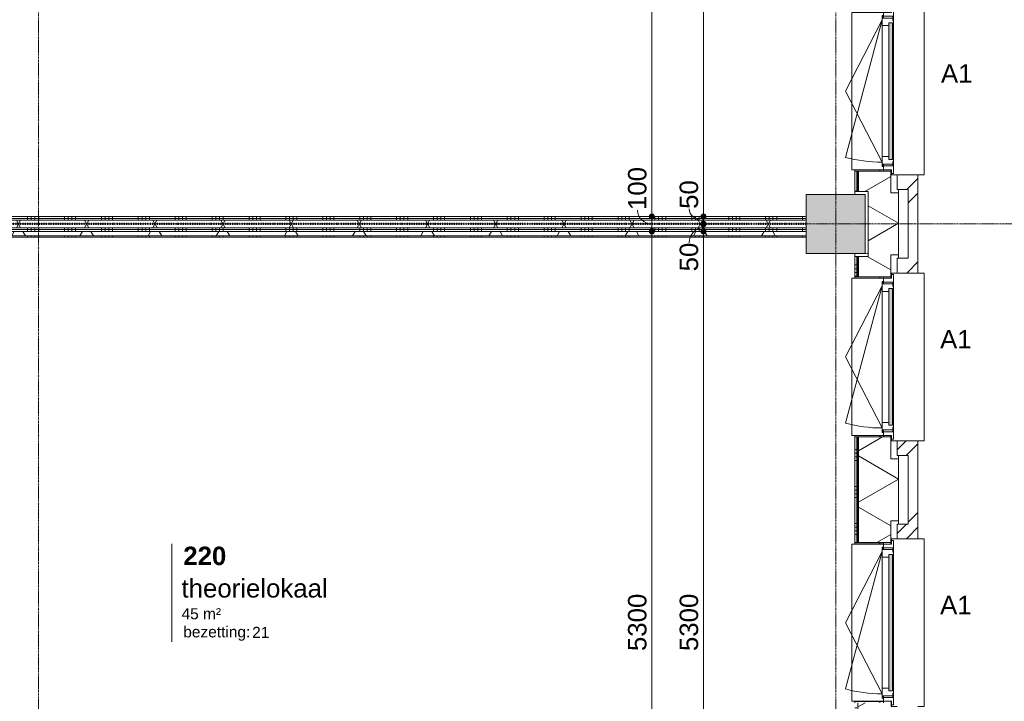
# Model space of a CAD drawing. Header units: millimetres. Extents: x 24475 to 74671, y -6152 to 32037.
# Tile 33 of 36: x 61231 to 67902, y 18367 to 22984. Entities that reach past the tile are written whole.
import ezdxf

# ---------------------------------------------------------------- set-up
doc = ezdxf.new("R2010")
doc.units = ezdxf.units.MM
for name, pattern in [('Dash', [6.35, 3.175, -3.175]), ('Dash dot', [15.875, 6.35, -4.7625, 0, -4.7625]), ('stramien', [22.225, 12.7, -3.175, 3.175, -3.175])]:
    doc.linetypes.add(name, pattern=pattern)
doc.layers.add('00_Algemeen', color=7, linetype='Continuous', lineweight=9, true_color=0x00a600)
for name, color, linetype, lineweight in [('00_Algemeen-50', 7, 'Continuous', 9), ('05_Bouwplaatsvoorzieningen', 7, 'Continuous', 9), ('22_Metselwerk', 7, 'Continuous', 18), ('25_Metaalconstructiewerk', 7, 'Continuous', 9), ('30_Kozijnen-ramen-deuren', 7, 'Continuous', 9), ('42_Dekvloeren en vloersystemen', 7, 'Continuous', 9)]:
    doc.layers.add(name, color=color, linetype=linetype, lineweight=lineweight)
doc.styles.add('Arial_1', font='arial.ttf', dxfattribs={"height": 125})
doc.styles.add('Arial_4', font='arial.ttf', dxfattribs={"height": 1.5})
doc.styles.add('Arial_5', font='arial.ttf', dxfattribs={"height": 75})
doc.styles.add('Arial_B', font='arialbd.ttf', dxfattribs={"height": 125})
doc.dimstyles.new('00_AEE_maatvoering_2_5mm', dxfattribs={"dimscale": 304.8, "dimtxt": 127.532425, "dimasz": 0.459318, "dimexe": 0.246063, "dimexo": 0.0625, "dimgap": 0, "dimtad": 1, "dimdec": 0, "dimzin": 0, "dimdsep": 46, "dimtxsty": 'Arial_1', "dimblk1": 'DOTSMALL', "dimblk2": 'DOTSMALL', "dimsah": 1, "dimcen": 0.09, "dimdle": 0.246063, "dimazin": 0, "dimtfac": 1, "dimtdec": 4, "dimtix": 1, "dimtmove": 0, "dimatfit": 3, "dimfxl": 0.246063, "dimfxlon": 1, "dimtvp": 1, "dimtolj": 1, "dimtzin": 0, "dimarcsym": 2})
doc.dimstyles.new('00_AEE_maatvoering_2_5mm_1', dxfattribs={"dimscale": 304.8, "dimtxt": 127.532425, "dimasz": 0.459318, "dimexe": 0.246063, "dimexo": 0.0625, "dimgap": 0, "dimtad": 1, "dimdec": 0, "dimzin": 0, "dimdsep": 46, "dimtxsty": 'Arial_1', "dimblk1": 'DOTSMALL', "dimblk2": 'DOTSMALL', "dimsah": 1, "dimcen": 0.09, "dimdle": 0.246063, "dimazin": 0, "dimtfac": 1, "dimtdec": 4, "dimtix": 1, "dimtmove": 1, "dimatfit": 3, "dimfxl": 0.246063, "dimfxlon": 1, "dimtvp": 1, "dimtolj": 1, "dimtzin": 0, "dimarcsym": 2})
pattern_1 = [(270, (62359.98, 21650), (250, 9e-13), []), (270, (62334.98, 21650), (250, 9e-13), []), (270, (62309.98, 21650), (250, 9e-13), []), (270, (62284.98, 21650), (250, 9e-13), [])]
pattern_2 = [(60, (-3440.02, 0), (-346.4102, 200), []), (120, (-3440.02, 0), (-346.4102, -200), [])]
pattern_3 = [(45, (-3240.02, -2e-13), (-282.8427, 282.8427), []), (45, (-3140.02, -3e-13), (-282.8427, 282.8427), [])]

# ---------------------------------------------------------------- blocks, each defined once
blk = doc.blocks.new('Direct Shape - 2410-10368 v1 - IFC-model constructie _zonder onderbouw_ _MM21228_-1202395-02 tweede verdieping - D')
at = {"layer": '25_Metaalconstructiewerk'}
blk.add_hatch(color=256, dxfattribs=at).paths.add_polyline_path([(200, -200), (200, 200), (-200, 200), (-200, -200), (9.7, -200)])
for p, q in [((200, 200), (-200, 200)), ((-200, 200), (-200, -200)), ((200, -200), (200, 200)), ((-200, -200), (200, -200))]:
    blk.add_line(p, q, dxfattribs=at)
blk = doc.blocks.new('Direct Shape - NLRS_28_SC_TLB_kolom vierkant prefab_gen_AT_kolom vierkant_gen_lxb 400x400_800314-1202492-02 tweede verdieping - D')
blk.add_blockref('Direct Shape - 2410-10368 v1 - IFC-model constructie _zonder onderbouw_ _MM21228_-1202395-02 tweede verdieping - D', (0, 0))
blk = doc.blocks.new('2410-10368 v1 - IFC-model constructie _zonder onderbouw_ _MM21228__ifc-1-02 tweede verdieping - D')
at = {"layer": '25_Metaalconstructiewerk', "lineweight": 9}
blk.add_blockref('Direct Shape - NLRS_28_SC_TLB_kolom vierkant prefab_gen_AT_kolom vierkant_gen_lxb 400x400_800314-1202492-02 tweede verdieping - D', (70200, 21600), dxfattribs=at)
blk = doc.blocks.new('31_AEE_kozijnen_KA1_CS77 - AEE_CS 77_Raam merk A1-6832846-02 tweede verdieping - D')
at = {"layer": '30_Kozijnen-ramen-deuren', "true_color": 0xcccccc}
blk.add_hatch(color=254, dxfattribs=at).paths.add_polyline_path([(-443.9, -207.3), (-462.5, -207.3), (-462.5, -231.3), (462.5, -231.3), (462.5, -207.3), (414.1, -207.3)])
at = {"layer": '30_Kozijnen-ramen-deuren'}
for p, q in [((-481.5, -199.5), (-557.5, -199.5)), ((-557.5, -199.5), (-557.5, -212.3)), ((-481.5, -199.5), (-476.5, -199.5)), ((-481.5, -203.3), (-481.5, -199.5)), ((-443.5, -199.5), (-476.5, -199.5)), ((-476.5, -199.5), (-476.5, -203.8)), ((443.5, -199.5), (-443.5, -199.5)), ((-443.5, -207.3), (-443.5, -199.5)), ((443.5, -199.5), (443.5, -207.3)), ((476.5, -199.5), (443.5, -199.5)), ((476.5, -199.5), (481.5, -199.5)), ((476.5, -203.8), (476.5, -199.5)), ((481.5, -199.5), (481.5, -203.3)), ((557.5, -199.5), (481.5, -199.5)), ((557.5, -212.3), (557.5, -199.5)), ((-557.5, -212.3), (-532.5, -212.3)), ((-532.5, -212.3), (-532.5, -267.5)), ((-506.5, -203.3), (-481.5, -203.3)), ((-506.5, -267.5), (-506.5, -203.3)), ((-494.5, -203.8), (-494.5, -272.5)), ((-476.5, -203.8), (-494.5, -203.8)), ((-476.5, -203.3), (-481.5, -203.3)), ((-462.5, -231.3), (-462.5, -207.3)), ((-462.5, -231.3), (-462.5, -207.3)), ((-462.5, -207.3), (462.5, -207.3)), ((462.5, -231.3), (-462.5, -231.3)), ((-443.5, -276.5), (-443.5, -231.3)), ((443.5, -231.3), (443.5, -276.5)), ((462.5, -207.3), (462.5, -231.3)), ((462.5, -231.3), (462.5, -207.3)), ((481.5, -203.3), (476.5, -203.3)), ((494.5, -203.8), (476.5, -203.8)), ((481.5, -203.3), (506.5, -203.3)), ((494.5, -272.5), (494.5, -203.8)), ((506.5, -203.3), (506.5, -267.5)), ((532.5, -267.5), (532.5, -212.3)), ((532.5, -212.3), (557.5, -212.3)), ((-532.5, -267.5), (-506.5, -267.5)), ((-494.5, -272.5), (-511.5, -272.5)), ((-511.5, -272.5), (-511.5, -276.5)), ((-511.5, -276.5), (-443.5, -276.5)), ((-494.5, -267.5), (-506.5, -267.5)), ((-481.5, -276.5), (0, -525.7)), ((-481.5, -276.5), (448.7, -525.7)), ((443.5, -276.5), (-443.5, -276.5)), ((0, -525.7), (481.5, -276.5)), ((443.5, -276.5), (511.5, -276.5)), ((506.5, -267.5), (494.5, -267.5)), ((511.5, -272.5), (494.5, -272.5)), ((506.5, -267.5), (532.5, -267.5)), ((511.5, -276.5), (511.5, -272.5))]:
    blk.add_line(p, q, dxfattribs=at)
blk.add_arc((-481.5, -276.5), 963, 345, 360, dxfattribs=at)
blk = doc.blocks.new('31_AEE_DAI_Dagkant_Interieur - Zonder Onderkant-V27-02 tweede verdieping - D')
at = {"layer": '05_Bouwplaatsvoorzieningen'}
h = blk.add_hatch(dxfattribs=at)
h.set_pattern_fill('FP_79', color=256, style=0, pattern_type=2)
h.set_pattern_definition([(180, (20700, -70691.5), (3e-14, -250), []), (180, (20700, -70666.5), (3e-14, -250), []), (180, (20700, -70641.5), (3e-14, -250), []), (180, (20700, -70616.5), (3e-14, -250), [])])
h.paths.add_polyline_path([(542.5, -267.5), (533, -267.5), (533, -461.5), (542.5, -461.5), (542.5, -338.8)])
h.paths.add_polyline_path([(-533, -267.5), (-542.5, -267.5), (-542.5, -461.5), (-533, -461.5), (-533, -338.8)])
for p, q in [((-533, -267.5), (-542.5, -267.5)), ((-533, -461.5), (-533, -267.5)), ((533, -267.5), (533, -461.5)), ((542.5, -267.5), (533, -267.5)), ((-542.5, -461.5), (-533, -461.5)), ((533, -461.5), (542.5, -461.5))]:
    blk.add_line(p, q, dxfattribs=at)
blk = doc.blocks.new('31_AEE_DAI_Dagkant_Interieur - Zonder Onderkant-V28-02 tweede verdieping - D')
at = {"layer": '05_Bouwplaatsvoorzieningen'}
h = blk.add_hatch(dxfattribs=at)
h.set_pattern_fill('FP_80', color=256, style=0, pattern_type=2)
h.set_pattern_definition([(180, (18900, -70691.5), (3e-14, -250), []), (180, (18900, -70666.5), (3e-14, -250), []), (180, (18900, -70641.5), (3e-14, -250), []), (180, (18900, -70616.5), (3e-14, -250), [])])
h.paths.add_polyline_path([(542.5, -267.5), (533, -267.5), (533, -461.5), (542.5, -461.5), (542.5, -338.8)])
h.paths.add_polyline_path([(-533, -267.5), (-542.5, -267.5), (-542.5, -461.5), (-533, -461.5), (-533, -338.8)])
for p, q in [((-533, -267.5), (-542.5, -267.5)), ((-533, -461.5), (-533, -267.5)), ((533, -267.5), (533, -461.5)), ((542.5, -267.5), (533, -267.5)), ((-542.5, -461.5), (-533, -461.5)), ((533, -461.5), (542.5, -461.5))]:
    blk.add_line(p, q, dxfattribs=at)
blk = doc.blocks.new('42_AEE_VE_vensterbank - Standaard-6843292-02 tweede verdieping - D')
at = {"layer": '05_Bouwplaatsvoorzieningen'}
for p, q in [((-532.5, -482.5), (-532.5, -267.5)), ((532.5, -267.5), (532.5, -482.5)), ((-532.5, -482.5), (532.5, -482.5))]:
    blk.add_line(p, q, dxfattribs=at)
blk = doc.blocks.new('31_AEE_DAI_Dagkant_Interieur - Zonder Onderkant-V32-02 tweede verdieping - D')
at = {"layer": '05_Bouwplaatsvoorzieningen'}
h = blk.add_hatch(dxfattribs=at)
h.set_pattern_fill('FP_84', color=256, style=0, pattern_type=2)
h.set_pattern_definition([(180, (22500, -70691.5), (3e-14, -250), []), (180, (22500, -70666.5), (3e-14, -250), []), (180, (22500, -70641.5), (3e-14, -250), []), (180, (22500, -70616.5), (3e-14, -250), [])])
h.paths.add_polyline_path([(542.5, -267.5), (533, -267.5), (533, -461.5), (542.5, -461.5), (542.5, -338.8)])
h.paths.add_polyline_path([(-533, -267.5), (-542.5, -267.5), (-542.5, -461.5), (-533, -461.5), (-533, -437)])
for p, q in [((-533, -267.5), (-542.5, -267.5)), ((-533, -461.5), (-533, -267.5)), ((533, -267.5), (533, -461.5)), ((542.5, -267.5), (533, -267.5)), ((-542.5, -461.5), (-533, -461.5)), ((533, -461.5), (542.5, -461.5))]:
    blk.add_line(p, q, dxfattribs=at)
blk = doc.blocks.new('21_AEE_WA_lekdorpel - 21_AEE_WA_lekdorpel-6866276-02 tweede verdieping - D')
at = {"layer": '05_Bouwplaatsvoorzieningen'}
for p, q in [((-567.5, -34), (-567.5, 8)), ((-567.5, 8), (567.5, 8)), ((567.5, 8), (567.5, -34)), ((-567.5, -213), (-567.5, -176)), ((567.5, -176), (567.5, -213)), ((-567.5, -215), (-567.5, -213)), ((-532.5, -213), (-567.5, -213)), ((-532.5, -215), (-567.5, -215)), ((567.5, -213), (532.5, -213)), ((567.5, -215), (532.5, -215)), ((567.5, -213), (567.5, -215))]:
    blk.add_line(p, q, dxfattribs=at)
blk = doc.blocks.new('00_AEE_tag_ruimte_groot_2192_zonder PVE - Naam nummer oppervlak bezettingsgraad-5019603-02 tweede verdieping - D')
at = {"layer": '00_Algemeen', "color": 7}
for p, q in [((-8.06, 7.73), (-8.06, 3.23)), ((-8.06, 3.23), (-8.06, 0.65)), ((-8.06, 0.65), (-8.06, -2.44)), ((-8.06, -2.44), (-8.06, -5.54))]:
    blk.add_line(p, q, dxfattribs=at)
at = {"layer": '00_Algemeen', "color": 8, "true_color": 0x808080, "insert": (-6.49, -3.42), "char_height": 1.5, "width": 10.8228, "attachment_point": 1, "style": 'Arial_4'}
blk.add_mtext('bezetting:', dxfattribs=at)
blk = doc.blocks.new('DIMBLOCK27-02 tweede verdieping - D')
at = {"layer": '00_Algemeen-50', "transparency": 16777216}
h = blk.add_hatch(color=256, dxfattribs=at)
edge = h.paths.add_edge_path()
edge.add_arc((65515, 26950), 17.5, 0, 360)
h = blk.add_hatch(color=256, dxfattribs=at)
edge = h.paths.add_edge_path()
edge.add_arc((65515, 21650), 17.5, 0, 360)
for p, q in [((65515, 26950), (65440, 26950)), ((65515, 26950), (65515, 21650)), ((65515, 26950), (65590, 26950)), ((65515, 21650), (65440, 21650)), ((65515, 21650), (65590, 21650))]:
    blk.add_line(p, q, dxfattribs=at)
for centre in [(65515, 26950), (65515, 21650)]:
    blk.add_circle(centre, 17.5, dxfattribs=at)
at = {"layer": '00_Algemeen-50', "color": 0, "transparency": 16777216, "insert": (65352.8, 24107.7), "char_height": 125, "width": 461.471, "attachment_point": 1, "rotation": 90, "line_spacing_factor": 0.941778, "style": 'Arial_1'}
blk.add_mtext('5300', dxfattribs=at)
blk = doc.blocks.new('_DotSmall')
at = {"color": 0, "linetype": 'ByBlock', "const_width": 0.5}
blk.add_lwpolyline([(-0.0625, 0, 1), (0.0625, 0, 1)], format="xyb", close=True, dxfattribs=at)
blk = doc.blocks.new('DIMBLOCK28-02 tweede verdieping - D')
at = {"layer": '00_Algemeen-50', "transparency": 16777216}
h = blk.add_hatch(color=256, dxfattribs=at)
edge = h.paths.add_edge_path()
edge.add_arc((65515, 21650), 17.5, 0, 360)
h = blk.add_hatch(color=256, dxfattribs=at)
edge = h.paths.add_edge_path()
edge.add_arc((65515, 21550), 17.5, 0, 360)
for p, q in [((65515, 21650), (65440, 21650)), ((65515, 21650), (65515, 21550)), ((65515, 21650), (65590, 21650)), ((65515, 21550), (65440, 21550)), ((65515, 21550), (65590, 21550))]:
    blk.add_line(p, q, dxfattribs=at)
for centre in [(65515, 21650), (65515, 21550)]:
    blk.add_circle(centre, 17.5, dxfattribs=at)
blk.add_ellipse((65515, 21694.5), major_axis=(98.1, 0), ratio=0.962904, start_param=3.141593, end_param=4.712389, dxfattribs=at)
at = {"layer": '00_Algemeen-50', "color": 0, "transparency": 16777216, "insert": (65352.8, 21694.5), "char_height": 125, "width": 346.103, "attachment_point": 1, "rotation": 90, "line_spacing_factor": 0.941778, "style": 'Arial_1'}
blk.add_mtext('100', dxfattribs=at)
blk = doc.blocks.new('DIMBLOCK29-02 tweede verdieping - D')
at = {"layer": '00_Algemeen-50', "transparency": 16777216}
h = blk.add_hatch(color=256, dxfattribs=at)
edge = h.paths.add_edge_path()
edge.add_arc((65515, 21550), 17.5, 0, 360)
h = blk.add_hatch(color=256, dxfattribs=at)
edge = h.paths.add_edge_path()
edge.add_arc((65515, 16250), 17.5, 0, 360)
for p, q in [((65515, 21550), (65440, 21550)), ((65515, 21550), (65515, 16250)), ((65515, 21550), (65590, 21550)), ((65515, 16250), (65440, 16250)), ((65515, 16250), (65590, 16250))]:
    blk.add_line(p, q, dxfattribs=at)
for centre in [(65515, 21550), (65515, 16250)]:
    blk.add_circle(centre, 17.5, dxfattribs=at)
at = {"layer": '00_Algemeen-50', "color": 0, "transparency": 16777216, "insert": (65352.8, 18707.7), "char_height": 125, "width": 461.471, "attachment_point": 1, "rotation": 90, "line_spacing_factor": 0.941778, "style": 'Arial_1'}
blk.add_mtext('5300', dxfattribs=at)
blk = doc.blocks.new('DIMBLOCK97-02 tweede verdieping - D')
at = {"layer": '00_Algemeen-50', "transparency": 16777216}
h = blk.add_hatch(color=256, dxfattribs=at)
edge = h.paths.add_edge_path()
edge.add_arc((65865, 21550), 17.5, 0, 360)
h = blk.add_hatch(color=256, dxfattribs=at)
edge = h.paths.add_edge_path()
edge.add_arc((65865, 16250), 17.5, 0, 360)
for p, q in [((65865, 21550), (65790, 21550)), ((65865, 16250), (65865, 21550)), ((65865, 21550), (65940, 21550)), ((65865, 16250), (65790, 16250)), ((65865, 16250), (65940, 16250))]:
    blk.add_line(p, q, dxfattribs=at)
for centre in [(65865, 21550), (65865, 16250)]:
    blk.add_circle(centre, 17.5, dxfattribs=at)
at = {"layer": '00_Algemeen-50', "color": 0, "transparency": 16777216, "insert": (65702.8, 18707.7), "char_height": 125, "width": 461.471, "attachment_point": 1, "rotation": 90, "line_spacing_factor": 0.941778, "style": 'Arial_1'}
blk.add_mtext('5300', dxfattribs=at)
blk = doc.blocks.new('DIMBLOCK98-02 tweede verdieping - D')
at = {"layer": '00_Algemeen-50', "transparency": 16777216}
h = blk.add_hatch(color=256, dxfattribs=at)
edge = h.paths.add_edge_path()
edge.add_arc((65865, 21600), 17.5, 0, 360)
h = blk.add_hatch(color=256, dxfattribs=at)
edge = h.paths.add_edge_path()
edge.add_arc((65865, 21550), 17.5, 0, 360)
for p, q in [((65865, 21600), (65790, 21600)), ((65865, 21550), (65790, 21550)), ((65865, 21550), (65865, 21600)), ((65865, 21600), (65940, 21600)), ((65865, 21550), (65940, 21550))]:
    blk.add_line(p, q, dxfattribs=at)
for centre in [(65865, 21600), (65865, 21550)]:
    blk.add_circle(centre, 17.5, dxfattribs=at)
blk.add_ellipse((65865, 21471.3), major_axis=(0, 103.7), ratio=0.946119, start_param=0, end_param=1.570796, dxfattribs=at)
at = {"layer": '00_Algemeen-50', "color": 0, "transparency": 16777216, "insert": (65702.8, 21279), "char_height": 125, "width": 230.736, "attachment_point": 1, "rotation": 90, "line_spacing_factor": 0.941778, "style": 'Arial_1'}
blk.add_mtext('50', dxfattribs=at)
blk = doc.blocks.new('DIMBLOCK99-02 tweede verdieping - D')
at = {"layer": '00_Algemeen-50', "transparency": 16777216}
h = blk.add_hatch(color=256, dxfattribs=at)
edge = h.paths.add_edge_path()
edge.add_arc((65865, 21650), 17.5, 0, 360)
h = blk.add_hatch(color=256, dxfattribs=at)
edge = h.paths.add_edge_path()
edge.add_arc((65865, 21600), 17.5, 0, 360)
for p, q in [((65865, 21650), (65790, 21650)), ((65865, 21600), (65865, 21650)), ((65865, 21650), (65940, 21650)), ((65865, 21600), (65790, 21600)), ((65865, 21600), (65940, 21600))]:
    blk.add_line(p, q, dxfattribs=at)
for centre in [(65865, 21650), (65865, 21600)]:
    blk.add_circle(centre, 17.5, dxfattribs=at)
blk.add_ellipse((65865, 21702.3), major_axis=(98.1, 0), ratio=0.787647, start_param=3.141593, end_param=4.712389, dxfattribs=at)
at = {"layer": '00_Algemeen-50', "color": 0, "transparency": 16777216, "insert": (65702.8, 21702.3), "char_height": 125, "width": 230.736, "attachment_point": 1, "rotation": 90, "line_spacing_factor": 0.941778, "style": 'Arial_1'}
blk.add_mtext('50', dxfattribs=at)
blk = doc.blocks.new('DIMBLOCK100-02 tweede verdieping - D')
at = {"layer": '00_Algemeen-50', "transparency": 16777216}
h = blk.add_hatch(color=256, dxfattribs=at)
edge = h.paths.add_edge_path()
edge.add_arc((65865, 26950), 17.5, 0, 360)
h = blk.add_hatch(color=256, dxfattribs=at)
edge = h.paths.add_edge_path()
edge.add_arc((65865, 21650), 17.5, 0, 360)
for p, q in [((65865, 26950), (65790, 26950)), ((65865, 21650), (65865, 26950)), ((65865, 26950), (65940, 26950)), ((65865, 21650), (65790, 21650)), ((65865, 21650), (65940, 21650))]:
    blk.add_line(p, q, dxfattribs=at)
for centre in [(65865, 26950), (65865, 21650)]:
    blk.add_circle(centre, 17.5, dxfattribs=at)
at = {"layer": '00_Algemeen-50', "color": 0, "transparency": 16777216, "insert": (65702.8, 24107.7), "char_height": 125, "width": 461.471, "attachment_point": 1, "rotation": 90, "line_spacing_factor": 0.941778, "style": 'Arial_1'}
blk.add_mtext('5300', dxfattribs=at)

msp = doc.modelspace()

# ---------------------------------------------------------------- hatches: boundary and pattern name
at = {"layer": '22_Metselwerk', "lineweight": 9}
h = msp.add_hatch(dxfattribs=at)
h.set_pattern_fill('FP_72', color=256, angle=90, style=0, pattern_type=2)
h.set_pattern_definition([(180, (67184.48, 27247.25), (1e-12, -250), []), (180, (67184.48, 27272.25), (1e-12, -250), []), (180, (67184.48, 27297.25), (1e-12, -250), []), (180, (67184.48, 27322.25), (1e-12, -250), [])])
h.paths.add_polyline_path([(66890, 5620), (66902.5, 5620), (66902.5, 5757.5), (66890, 5757.5)])
h.paths.add_polyline_path([(66902.5, 6842.5), (66902.5, 7557.5), (66890, 7557.5), (66890, 6842.5)])
h.paths.add_polyline_path([(66902.5, 8642.5), (66902.5, 9357.5), (66890, 9357.5), (66890, 8642.5)])
h.paths.add_polyline_path([(66902.5, 10442.5), (66902.5, 10580), (66890, 10580), (66890, 10442.5)])
h.paths.add_polyline_path([(66890, 11020), (66902.5, 11020), (66902.5, 11157.5), (66890, 11157.5)])
h.paths.add_polyline_path([(66902.5, 12242.5), (66902.5, 12957.5), (66890, 12957.5), (66890, 12242.5)])
h.paths.add_polyline_path([(66902.5, 14042.5), (66902.5, 14757.5), (66890, 14757.5), (66890, 14042.5)])
h.paths.add_polyline_path([(66902.5, 15842.5), (66902.5, 15980), (66890, 15980), (66890, 15842.5)])
h.paths.add_polyline_path([(66890, 16420), (66902.5, 16420), (66902.5, 16557.5), (66890, 16557.5)])
h.paths.add_polyline_path([(66902.5, 17642.5), (66902.5, 18357.5), (66890, 18357.5), (66890, 17642.5)])
h.paths.add_polyline_path([(66902.5, 19442.5), (66902.5, 20157.5), (66890, 20157.5), (66890, 19442.5)])
h.paths.add_polyline_path([(66902.5, 21242.5), (66902.5, 21380), (66890, 21380), (66890, 21242.5)])
h.paths.add_polyline_path([(66902.5, 21820), (66902.5, 21957.5), (66890, 21957.5), (66890, 21820)])
h.paths.add_polyline_path([(66902.5, 23042.5), (66902.5, 23757.5), (66890, 23757.5), (66890, 23042.5)])
h.paths.add_polyline_path([(66902.5, 24842.5), (66902.5, 25557.5), (66890, 25557.5), (66890, 24842.5)])
h.paths.add_polyline_path([(66902.5, 26642.5), (66902.5, 26780), (66890, 26780), (66890, 26642.5)])
h.paths.add_polyline_path([(66890, 27220), (66902.5, 27220), (66902.5, 27357.5), (66890, 27357.5)])
h = msp.add_hatch(dxfattribs=at)
h.set_pattern_fill('FP_74', color=256, style=0, pattern_type=2)
h.set_pattern_definition([(90, (67184.478, 27147.25), (-25, -1e-13), [])])
h.paths.add_polyline_path([(66902.5, 5620), (66914.5, 5620), (66914.5, 5757.5), (66902.5, 5757.5)])
h.paths.add_polyline_path([(66914.5, 6842.5), (66914.5, 7557.5), (66902.5, 7557.5), (66902.5, 6842.5)])
h.paths.add_polyline_path([(66914.5, 8642.5), (66914.5, 9357.5), (66902.5, 9357.5), (66902.5, 8642.5)])
h.paths.add_polyline_path([(66914.5, 10442.5), (66914.5, 10580), (66902.5, 10580), (66902.5, 10442.5)])
h.paths.add_polyline_path([(66914.5, 11020), (66914.5, 11157.5), (66902.5, 11157.5), (66902.5, 11020)])
h.paths.add_polyline_path([(66914.5, 12242.5), (66914.5, 12957.5), (66902.5, 12957.5), (66902.5, 12242.5)])
h.paths.add_polyline_path([(66914.5, 14042.5), (66914.5, 14757.5), (66902.5, 14757.5), (66902.5, 14042.5)])
h.paths.add_polyline_path([(66914.5, 15842.5), (66914.5, 15980), (66902.5, 15980), (66902.5, 15842.5)])
h.paths.add_polyline_path([(66902.5, 16420), (66914.5, 16420), (66914.5, 16557.5), (66902.5, 16557.5)])
h.paths.add_polyline_path([(66914.5, 17642.5), (66914.5, 18357.5), (66902.5, 18357.5), (66902.5, 17642.5)])
h.paths.add_polyline_path([(66914.5, 19442.5), (66914.5, 20157.5), (66902.5, 20157.5), (66902.5, 19442.5)])
h.paths.add_polyline_path([(66914.5, 21242.5), (66914.5, 21380), (66902.5, 21380), (66902.5, 21242.5)])
h.paths.add_polyline_path([(66914.5, 21820), (66914.5, 21957.5), (66902.5, 21957.5), (66902.5, 21820)])
h.paths.add_polyline_path([(66914.5, 23042.5), (66914.5, 23757.5), (66902.5, 23757.5), (66902.5, 23042.5)])
h.paths.add_polyline_path([(66914.5, 24842.5), (66914.5, 25557.5), (66902.5, 25557.5), (66902.5, 24842.5)])
h.paths.add_polyline_path([(66914.5, 26642.5), (66914.5, 26780), (66902.5, 26780), (66902.5, 26642.5)])
h.paths.add_polyline_path([(66902.5, 27220), (66914.5, 27220), (66914.5, 27357.5), (66902.5, 27357.5)])
h = msp.add_hatch(dxfattribs=at)
h.set_pattern_fill('FP_73', color=256, angle=60, style=0, pattern_type=2)
h.set_pattern_definition([(150, (67184.48, 27147.25), (-150, -259.8076), []), (210, (67184.48, 27147.25), (150, -259.8076), [])])
h.paths.add_polyline_path([(67184.5, 5245.5), (67184.5, 5610), (67132.5, 5610), (67132.5, 5757.5), (66914.5, 5757.5), (66914.5, 5620), (66980, 5620), (66980, 5245.5)])
h.paths.add_polyline_path([(67132.5, 6842.5), (67132.5, 6990), (67184.5, 6990), (67184.5, 7410), (67132.5, 7410), (67132.5, 7557.5), (66914.5, 7557.5), (66914.5, 6842.5), (67012.7, 6842.5)])
h.paths.add_polyline_path([(67132.5, 8642.5), (67132.5, 8790), (67184.5, 8790), (67184.5, 9210), (67132.5, 9210), (67132.5, 9357.5), (66914.5, 9357.5), (66914.5, 8642.5), (67012.7, 8642.5)])
h.paths.add_polyline_path([(67132.5, 10442.5), (67132.5, 10590), (67184.5, 10590), (67184.5, 11010), (67132.5, 11010), (67132.5, 11157.5), (66914.5, 11157.5), (66914.5, 11020), (66980, 11020), (66980, 10580), (66914.5, 10580), (66914.5, 10442.5), (67012.7, 10442.5)])
h.paths.add_polyline_path([(67132.5, 12242.5), (67132.5, 12390), (67184.5, 12390), (67184.5, 12810), (67132.5, 12810), (67132.5, 12957.5), (66914.5, 12957.5), (66914.5, 12242.5), (67012.7, 12242.5)])
h.paths.add_polyline_path([(67132.5, 14042.5), (67132.5, 14190), (67184.5, 14190), (67184.5, 14610), (67132.5, 14610), (67132.5, 14757.5), (66914.5, 14757.5), (66914.5, 14042.5)])
h.paths.add_polyline_path([(67132.5, 15842.5), (67132.5, 15990), (67184.5, 15990), (67184.5, 16410), (67132.5, 16410), (67132.5, 16557.5), (66914.5, 16557.5), (66914.5, 16420), (66980, 16420), (66980, 15980), (66914.5, 15980), (66914.5, 15842.5), (67012.7, 15842.5)])
h.paths.add_polyline_path([(67132.5, 17642.5), (67132.5, 17790), (67184.5, 17790), (67184.5, 18210), (67132.5, 18210), (67132.5, 18357.5), (66914.5, 18357.5), (66914.5, 17642.5), (67012.7, 17642.5)])
h.paths.add_polyline_path([(67132.5, 19442.5), (67132.5, 19590), (67184.5, 19590), (67184.5, 20010), (67132.5, 20010), (67132.5, 20157.5), (66914.5, 20157.5), (66914.5, 19442.5), (67012.7, 19442.5)])
h.paths.add_polyline_path([(67132.5, 21242.5), (67132.5, 21390), (67184.5, 21390), (67184.5, 21810), (67132.5, 21810), (67132.5, 21957.5), (66914.5, 21957.5), (66914.5, 21820), (66980, 21820), (66980, 21380), (66914.5, 21380), (66914.5, 21242.5), (67012.7, 21242.5)])
h.paths.add_polyline_path([(67132.5, 23042.5), (67132.5, 23190), (67184.5, 23190), (67184.5, 23610), (67132.5, 23610), (67132.5, 23757.5), (66914.5, 23757.5), (66914.5, 23042.5)])
h.paths.add_polyline_path([(67132.5, 24842.5), (67132.5, 24990), (67184.5, 24990), (67184.5, 25410), (67132.5, 25410), (67132.5, 25557.5), (66914.5, 25557.5), (66914.5, 24842.5), (67012.7, 24842.5)])
h.paths.add_polyline_path([(67132.5, 26642.5), (67132.5, 26790), (67184.5, 26790), (67184.5, 27210), (67132.5, 27210), (67132.5, 27357.5), (66914.5, 27357.5), (66914.5, 27220), (66980, 27220), (66980, 26780), (66914.5, 26780), (66914.5, 26642.5), (67012.7, 26642.5)])
h = msp.add_hatch(dxfattribs=at)
h.set_pattern_fill('FP_75', color=256, angle=45, style=0, pattern_type=2)
h.set_pattern_definition(pattern_3)
h.paths.add_polyline_path([(67317.5, 4908.5), (67317.5, 5732.5), (67251.5, 5732.5), (67251.5, 4908.5)])
h.paths.add_polyline_path([(67317.5, 6867.5), (67317.5, 7532.5), (67251.5, 7532.5), (67251.5, 6867.5)])
h.paths.add_polyline_path([(67317.5, 8667.5), (67317.5, 9332.5), (67251.5, 9332.5), (67251.5, 8667.5)])
h.paths.add_polyline_path([(67317.5, 10467.5), (67317.5, 11132.5), (67251.5, 11132.5), (67251.5, 10467.5)])
h.paths.add_polyline_path([(67317.5, 12267.5), (67317.5, 12932.5), (67251.5, 12932.5), (67251.5, 12267.5)])
h.paths.add_polyline_path([(67317.5, 14067.5), (67317.5, 14732.5), (67251.5, 14732.5), (67251.5, 14067.5)])
h.paths.add_polyline_path([(67317.5, 15867.5), (67317.5, 16532.5), (67251.5, 16532.5), (67251.5, 15867.5)])
h.paths.add_polyline_path([(67317.5, 17667.5), (67317.5, 18332.5), (67251.5, 18332.5), (67251.5, 17667.5)])
h.paths.add_polyline_path([(67317.5, 19467.5), (67317.5, 20132.5), (67251.5, 20132.5), (67251.5, 19467.5)])
h.paths.add_polyline_path([(67317.5, 21267.5), (67317.5, 21932.5), (67251.5, 21932.5), (67251.5, 21267.5)])
h.paths.add_polyline_path([(67317.5, 23067.5), (67317.5, 23732.5), (67251.5, 23732.5), (67251.5, 23067.5)])
h.paths.add_polyline_path([(67317.5, 24867.5), (67317.5, 25532.5), (67251.5, 25532.5), (67251.5, 24867.5)])
h.paths.add_polyline_path([(67317.5, 26667.5), (67317.5, 27332.5), (67251.5, 27332.5), (67251.5, 26667.5)])
h = msp.add_hatch(dxfattribs=at)
h.set_pattern_fill('FP_71', color=256, angle=45, style=0, pattern_type=2)
h.set_pattern_definition(pattern_3)
h.paths.add_polyline_path([(67251.5, 21832.5), (67251.5, 21932.5), (67175.5, 21932.5), (67175.5, 21832.5)])
h = msp.add_hatch(dxfattribs=at)
h.set_pattern_fill('FP_21', color=256, angle=-270, style=0, pattern_type=2)
h.set_pattern_definition(pattern_1)
h.paths.add_polyline_path([(66560, 21637.5), (66560, 21650), (58360, 21650), (58360, 21637.5), (66350.8, 21637.5)])
h = msp.add_hatch(dxfattribs=at)
h.set_pattern_fill('FP_21', color=256, angle=-270, style=0, pattern_type=2)
h.set_pattern_definition(pattern_1)
h.paths.add_polyline_path([(66560, 21625), (66560, 21637.5), (58360, 21637.5), (58360, 21625), (66350.8, 21625)])
h = msp.add_hatch(dxfattribs=at)
h.set_pattern_fill('FP_11', color=256, angle=60, style=0, pattern_type=2)
h.set_pattern_definition(pattern_2)
h.paths.add_polyline_path([(66560, 21575), (66560, 21625), (58360, 21625), (58360, 21575), (66350.8, 21575)])
h = msp.add_hatch(dxfattribs=at)
h.set_pattern_fill('FP_11', color=256, angle=60, style=0, pattern_type=2)
h.set_pattern_definition(pattern_2)
h.paths.add_polyline_path([(66350.8, 21520), (66560, 21520), (66560, 21550), (58335, 21550), (58335, 21520), (65027, 21520)])
h = msp.add_hatch(dxfattribs=at)
h.set_pattern_fill('FP_21', color=256, angle=-270, style=0, pattern_type=2)
h.set_pattern_definition(pattern_1)
h.paths.add_polyline_path([(66560, 21562.5), (66560, 21575), (58360, 21575), (58360, 21562.5), (66350.8, 21562.5)])
h = msp.add_hatch(dxfattribs=at)
h.set_pattern_fill('FP_21', color=256, angle=-270, style=0, pattern_type=2)
h.set_pattern_definition(pattern_1)
h.paths.add_polyline_path([(66560, 21550), (66560, 21562.5), (58360, 21562.5), (58360, 21550), (66350.8, 21550)])
h = msp.add_hatch(dxfattribs=at)
h.set_pattern_fill('FP_120', color=256, angle=-270, style=0, pattern_type=2)
h.set_pattern_definition([(270, (62359.98, 21550), (250, 9e-13), []), (270, (62334.98, 21550), (250, 9e-13), []), (270, (62309.98, 21550), (250, 9e-13), []), (270, (62284.98, 21550), (250, 9e-13), [])])
h.paths.add_polyline_path([(66560, 21510), (66560, 21520), (58360, 21520), (58360, 21510), (66350.8, 21510)])
h = msp.add_hatch(dxfattribs=at)
h.set_pattern_fill('FP_157', color=256, angle=45, style=0, pattern_type=2)
h.set_pattern_definition(pattern_3)
h.paths.add_polyline_path([(67251.5, 21267.5), (67251.5, 21367.5), (67175.5, 21367.5), (67175.5, 21267.5)])
h = msp.add_hatch(dxfattribs=at)
h.set_pattern_fill('FP_71', color=256, angle=45, style=0, pattern_type=2)
h.set_pattern_definition(pattern_3)
h.paths.add_polyline_path([(67251.5, 20032.5), (67251.5, 20132.5), (67175.5, 20132.5), (67175.5, 20032.5)])
h = msp.add_hatch(dxfattribs=at)
h.set_pattern_fill('FP_157', color=256, angle=45, style=0, pattern_type=2)
h.set_pattern_definition(pattern_3)
h.paths.add_polyline_path([(67251.5, 19467.5), (67251.5, 19567.5), (67175.5, 19567.5), (67175.5, 19467.5)])

# ---------------------------------------------------------------- linework, layer by layer
at = {"layer": '00_Algemeen', "color": 150, "linetype": 'stramien', "true_color": 0x0080ff}
for p, q in [((61360, -4950.1), (61360, 31736.6)), ((66760, -4950.1), (66760, 31736.6)), ((74371.4, 21600), (25788, 21600))]:
    msp.add_line(p, q, dxfattribs=at)
at = {"layer": '00_Algemeen', "color": 96, "linetype": 'Dash dot', "lineweight": 50, "true_color": 0x008000}
msp.add_line((66560, 21600), (50710, 21600), dxfattribs=at)
at = {"layer": '00_Algemeen', "color": 7, "linetype": 'Dash'}
msp.add_line((66960, 21400), (66980, 21400), dxfattribs=at)
at = {"layer": '22_Metselwerk', "lineweight": 9}
for p, q in [((66890, 21957.5), (66890, 21820)), ((66914.5, 21957.5), (66890, 21957.5)), ((66902.5, 21820), (66902.5, 21957.5)), ((67132.5, 21967.5), (67132.5, 21957.5)), ((67251.5, 21932.5), (67175.5, 21932.5)), ((67175.5, 21932.5), (67175.5, 21832.5)), ((67317.5, 21932.5), (67251.5, 21932.5)), ((67317.5, 21267.5), (67317.5, 21932.5)), ((66890, 21820), (66914.5, 21820)), ((67175.5, 21832.5), (67251.5, 21832.5)), ((67184.5, 21832.5), (67184.5, 21810)), ((67251.5, 21832.5), (67251.5, 21367.5)), ((66560, 21650), (58360, 21650)), ((66560, 21637.5), (58360, 21637.5)), ((66560, 21625), (66560, 21650)), ((66560, 21550), (58335, 21550)), ((66560, 21562.5), (58360, 21562.5)), ((66560, 21510), (66560, 21575)), ((66560, 21520), (58335, 21520)), ((58360, 21510), (66560, 21510)), ((66914.5, 21380), (66890, 21380)), ((66890, 21380), (66890, 21242.5)), ((66902.5, 21242.5), (66902.5, 21380)), ((67251.5, 21367.5), (67175.5, 21367.5)), ((67175.5, 21367.5), (67175.5, 21267.5)), ((67184.5, 21390), (67184.5, 21367.5)), ((66890, 21242.5), (66914.5, 21242.5)), ((67132.5, 21242.5), (67132.5, 21232.5)), ((67175.5, 21267.5), (67317.5, 21267.5)), ((66890, 20157.5), (66890, 19442.5)), ((66914.5, 20157.5), (66890, 20157.5)), ((66902.5, 19442.5), (66902.5, 20157.5)), ((67132.5, 20167.5), (67132.5, 20157.5)), ((67251.5, 20132.5), (67175.5, 20132.5)), ((67175.5, 20132.5), (67175.5, 20032.5)), ((67317.5, 20132.5), (67251.5, 20132.5)), ((67317.5, 19467.5), (67317.5, 20132.5)), ((67175.5, 20032.5), (67251.5, 20032.5)), ((67184.5, 20032.5), (67184.5, 20010)), ((67251.5, 20032.5), (67251.5, 19567.5)), ((67251.5, 19567.5), (67175.5, 19567.5)), ((67175.5, 19567.5), (67175.5, 19467.5)), ((67184.5, 19590), (67184.5, 19567.5)), ((66890, 19442.5), (66914.5, 19442.5)), ((67132.5, 19442.5), (67132.5, 19432.5)), ((67175.5, 19467.5), (67317.5, 19467.5))]:
    msp.add_line(p, q, dxfattribs=at)
at = {"layer": '22_Metselwerk'}
for p, q in [((67132.5, 21957.5), (66914.5, 21957.5)), ((66914.5, 21820), (66914.5, 21957.5)), ((67132.5, 21810), (67132.5, 21957.5)), ((66914.5, 21820), (66980, 21820)), ((66980, 21820), (66980, 21380)), ((67184.5, 21810), (67132.5, 21810)), ((67184.5, 21390), (67184.5, 21810)), ((66560, 21625), (58360, 21625)), ((66560, 21575), (66560, 21625)), ((66560, 21575), (58360, 21575)), ((66980, 21380), (66914.5, 21380)), ((66914.5, 21242.5), (66914.5, 21380)), ((67132.5, 21242.5), (67132.5, 21390)), ((67132.5, 21390), (67184.5, 21390)), ((66914.5, 21242.5), (67132.5, 21242.5)), ((67132.5, 20157.5), (66914.5, 20157.5)), ((66914.5, 19442.5), (66914.5, 20157.5)), ((67132.5, 20010), (67132.5, 20157.5)), ((67184.5, 20010), (67132.5, 20010)), ((67184.5, 19590), (67184.5, 20010)), ((67132.5, 19442.5), (67132.5, 19590)), ((67132.5, 19590), (67184.5, 19590)), ((66914.5, 19442.5), (67132.5, 19442.5))]:
    msp.add_line(p, q, dxfattribs=at)
at = {"layer": '42_Dekvloeren en vloersystemen'}
for p, q in [((66890, 21800), (66890, 21820)), ((66890, 21380), (66890, 21400))]:
    msp.add_line(p, q, dxfattribs=at)

# ---------------------------------------------------------------- block references
at = {"lineweight": 5}
msp.add_blockref('2410-10368 v1 - IFC-model constructie _zonder onderbouw_ _MM21228__ifc-1-02 tweede verdieping - D', (-3440, 0), dxfattribs=at)
at = {"layer": '00_Algemeen', "color": 8, "true_color": 0x808080, "xscale": 49.99999999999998, "yscale": 49.99999999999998, "zscale": 49.99999999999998}
msp.add_blockref('00_AEE_tag_ruimte_groot_2192_zonder PVE - Naam nummer oppervlak bezettingsgraad-5019603-02 tweede verdieping - D', (62664.2, 19046.3), dxfattribs=at)
at = {"layer": '05_Bouwplaatsvoorzieningen'}
for name, p, rotation in [('42_AEE_VE_vensterbank - Standaard-6843292-02 tweede verdieping - D', (67351.5, 22500), 269.999999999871), ('31_AEE_DAI_Dagkant_Interieur - Zonder Onderkant-V32-02 tweede verdieping - D', (67351.5, 22500), 269.9999999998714), ('21_AEE_WA_lekdorpel - 21_AEE_WA_lekdorpel-6866276-02 tweede verdieping - D', (67351.5, 22500), 269.9999999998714), ('42_AEE_VE_vensterbank - Standaard-6843292-02 tweede verdieping - D', (67351.5, 20700), 269.999999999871), ('31_AEE_DAI_Dagkant_Interieur - Zonder Onderkant-V27-02 tweede verdieping - D', (67351.5, 20700), 269.9999999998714), ('21_AEE_WA_lekdorpel - 21_AEE_WA_lekdorpel-6866276-02 tweede verdieping - D', (67351.5, 20700), 269.9999999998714), ('42_AEE_VE_vensterbank - Standaard-6843292-02 tweede verdieping - D', (67351.5, 18900), 269.999999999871), ('31_AEE_DAI_Dagkant_Interieur - Zonder Onderkant-V28-02 tweede verdieping - D', (67351.5, 18900), 269.9999999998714), ('21_AEE_WA_lekdorpel - 21_AEE_WA_lekdorpel-6866276-02 tweede verdieping - D', (67351.5, 18900), 269.9999999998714)]:
    msp.add_blockref(name, p, dxfattribs=dict(at, rotation=rotation))
at = {"layer": '30_Kozijnen-ramen-deuren', "rotation": 269.9999999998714}
for p in [(67351.5, 22500), (67351.5, 20700), (67351.5, 18900)]:
    msp.add_blockref('31_AEE_kozijnen_KA1_CS77 - AEE_CS 77_Raam merk A1-6832846-02 tweede verdieping - D', p, dxfattribs=at)

# ---------------------------------------------------------------- texts
at = {"layer": '00_Algemeen', "color": 7, "char_height": 125, "attachment_point": 1}
for s, insert, width, style in [('220', (62339.8, 19414.8), 348.734, 'Arial_B'), ('theorielokaal', (62327.9, 19195.3), 1182.489, 'Arial_1')]:
    msp.add_mtext(s, dxfattribs=dict(at, insert=insert, width=width, style=style))
at = {"layer": '00_Algemeen', "color": 8, "true_color": 0x808080, "char_height": 75, "attachment_point": 1, "style": 'Arial_5'}
for s, insert, width in [('45 m²', (62327.9, 18997.9), 332.7), ('21', (62806.4, 18871.7), 144.304)]:
    msp.add_mtext(s, dxfattribs=dict(at, insert=insert, width=width))
at = {"layer": '30_Kozijnen-ramen-deuren', "char_height": 125, "width": 256.54, "attachment_point": 1, "style": 'Arial_1'}
for insert in [(67473.4, 22682.1), (67467.4, 20882.1), (67467.4, 19082.1)]:
    msp.add_mtext('A1', dxfattribs=dict(at, insert=insert))

# ---------------------------------------------------------------- dimensions: what is measured, and where the dimension line sits
at = {"layer": '00_Algemeen', "color": 7}
for base, p1, p2, picture, middle in [((65515, 21650), (65590, 26950), (65590, 21650), 'DIMBLOCK27-02 tweede verdieping - D', (65451.2, 24300)), ((65865, 26950), (65790, 21650), (65790, 26950), 'DIMBLOCK100-02 tweede verdieping - D', (65801.2, 24300)), ((65515, 16250), (65590, 21550), (65590, 16250), 'DIMBLOCK29-02 tweede verdieping - D', (65451.2, 18900)), ((65865, 21550), (65790, 16250), (65790, 21550), 'DIMBLOCK97-02 tweede verdieping - D', (65801.2, 18900))]:
    dim = msp.add_linear_dim(base=base, p1=p1, p2=p2, angle=90, dimstyle='00_AEE_maatvoering_2_5mm', override={"dimpost": '<>', "dimfxl": 5300}, dxfattribs=at)
    dim.commit()
    dim.dimension.update_dxf_attribs({"geometry": picture, "text_midpoint": middle})
for base, p1, p2, override, picture, middle in [((65515, 21550), (65590, 21650), (65590, 21550), {"dimpost": '<>', "dimfxl": 100}, 'DIMBLOCK28-02 tweede verdieping - D', (65436.1, 21867.5)), ((65865, 21650), (65790, 21600), (65790, 21650), {"dimpost": '<>', "dimfxl": 50}, 'DIMBLOCK99-02 tweede verdieping - D', (65786.1, 21817.6)), ((65865, 21600), (65790, 21550), (65790, 21600), {"dimpost": '<>', "dimfxl": 50}, 'DIMBLOCK98-02 tweede verdieping - D', (65786.1, 21394.4))]:
    dim = msp.add_linear_dim(base=base, p1=p1, p2=p2, angle=90, dimstyle='00_AEE_maatvoering_2_5mm_1', override=override, dxfattribs=at)
    dim.commit()
    dim.dimension.update_dxf_attribs({"geometry": picture, "text_midpoint": middle, "dimtype": 160, "text_rotation": 90})

doc.saveas('drawing.dxf')
